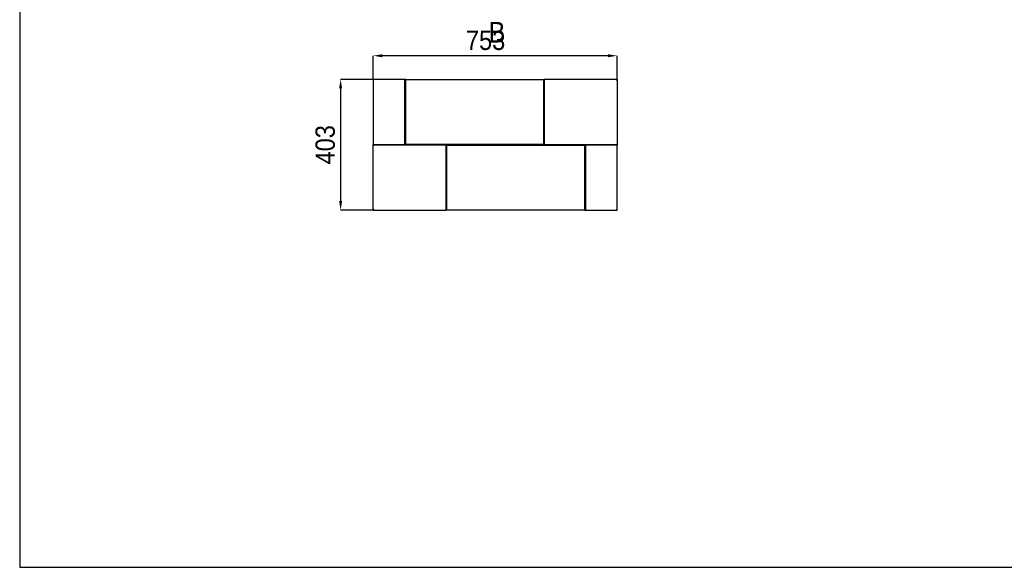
# Model space of a CAD drawing. Header units: millimetres. Extents: x -925 to 5225, y -658 to 3647.
# Tile 1 of 6: x -925 to 2112, y -658 to 1029. Entities that reach past the tile are written whole.
import ezdxf

# ---------------------------------------------------------------- set-up
doc = ezdxf.new("R2010")
doc.units = ezdxf.units.MM
doc.header["$LTSCALE"] = 10
doc.header["$PDSIZE"] = -1
doc.linetypes.add('SLD-Solido', pattern=[0])
for name, color, linetype in [('QUOTE', 1, 'SLD-Solido'), ('SCHIZZI', 9, 'Continuous'), ('SEZIONI', 9, 'SLD-Solido')]:
    doc.layers.add(name, color=color, linetype=linetype)
doc.styles.add('SLDTEXTSTYLE1', font='Gothic.ttf', dxfattribs={"width": 0.913})
doc.dimstyles.new('SLDDIMSTYLE1', dxfattribs={"dimtxt": 59.53125, "dimasz": 28, "dimexe": 0, "dimexo": 0.0625, "dimgap": 14.882812, "dimtad": 1, "dimdec": 1, "dimrnd": 1e-09, "dimzin": 12, "dimdsep": 46, "dimtxsty": 'SLDTEXTSTYLE1', "dimsah": 1, "dimcen": 0.09, "dimadec": 0, "dimazin": 3, "dimtfac": 1, "dimtdec": 1, "dimtofl": 0, "dimtmove": 0, "dimatfit": 3, "dimfxl": 0, "dimfrac": 2, "dimtolj": 1, "dimtzin": 12, "dimarcsym": 0})

# ---------------------------------------------------------------- blocks, each defined once
blk = doc.blocks.new('_D_3')
at = {"layer": 'Defpoints', "color": 0}
for p in [(164.8, 917.7), (164.8, 843.8), (917.8, 843.8)]:
    blk.add_point(p, dxfattribs=at)
at = {"layer": 'QUOTE', "color": 0, "lineweight": -2}
for p, q in [((164.8, 843.9), (164.8, 917.7)), ((889.8, 917.7), (192.8, 917.7)), ((917.8, 843.9), (917.8, 917.7))]:
    blk.add_line(p, q, dxfattribs=at)
at = {"layer": 'QUOTE', "color": 0}
for points in [[(192.8, 922.4), (192.8, 913.1), (164.8, 917.7)], [(889.8, 922.4), (889.8, 913.1), (917.8, 917.7)]]:
    blk.add_solid(points, dxfattribs=at)
at = {"layer": 'QUOTE', "color": 0, "insert": (511.8, 995.1), "char_height": 59.53, "attachment_point": 2, "style": 'SLDTEXTSTYLE1'}
blk.add_mtext('\\A1;753', dxfattribs=at)
blk = doc.blocks.new('_D_4')
at = {"layer": 'Defpoints', "color": 0}
for p in [(164.8, 844.9), (64.6, 441.9), (164.8, 441.9)]:
    blk.add_point(p, dxfattribs=at)
at = {"layer": 'QUOTE', "color": 0, "lineweight": -2}
for p, q in [((164.7, 844.9), (64.6, 844.9)), ((64.6, 816.9), (64.6, 469.9)), ((164.7, 441.9), (64.6, 441.9))]:
    blk.add_line(p, q, dxfattribs=at)
at = {"layer": 'QUOTE', "color": 0}
for points in [[(60, 816.9), (69.3, 816.9), (64.6, 844.9)], [(60, 469.9), (69.3, 469.9), (64.6, 441.9)]]:
    blk.add_solid(points, dxfattribs=at)
at = {"layer": 'QUOTE', "color": 0, "insert": (-12.8, 643.4), "char_height": 59.53, "attachment_point": 2, "rotation": 90, "style": 'SLDTEXTSTYLE1'}
blk.add_mtext('\\A1;403', dxfattribs=at)

msp = doc.modelspace()

# ---------------------------------------------------------------- linework, layer by layer
for p, q in [((263.04, 844.91), (164.79, 844.91)), ((164.79, 844.91), (164.79, 843.91)), ((164.79, 843.81), (164.79, 644.66)), ((165.33, 843.81), (164.79, 843.81)), ((165.04, 843.88), (165.01, 843.83)), ((165.97, 843.5), (165.96, 843.48)), ((263.04, 844.91), (263.04, 842.91)), ((265.53, 844.91), (263.04, 844.91)), ((265.53, 843.91), (263.04, 843.91)), ((263.04, 843.41), (265.53, 843.41)), ((263.04, 646.66), (263.04, 842.91)), ((265.53, 844.91), (690.03, 844.91)), ((265.53, 842.91), (265.53, 844.91)), ((265.53, 646.66), (265.53, 842.91)), ((690.03, 844.91), (690.03, 842.91)), ((690.03, 844.91), (692.54, 844.91)), ((690.03, 843.91), (692.54, 843.91)), ((690.03, 843.41), (692.54, 843.41)), ((690.03, 842.91), (690.03, 646.66)), ((692.54, 842.91), (692.54, 844.91)), ((917.79, 844.91), (692.54, 844.91)), ((692.54, 842.91), (692.54, 646.66)), ((917.31, 843.81), (917.79, 843.81)), ((917.57, 843.83), (917.54, 843.87)), ((917.79, 844.91), (917.79, 843.91)), ((917.79, 843.81), (917.79, 644.66)), ((166.79, 644.66), (164.79, 644.66)), ((164.79, 642.16), (164.79, 644.66)), ((164.79, 443.01), (164.79, 642.16)), ((164.79, 642.16), (166.79, 642.16)), ((165.79, 642.16), (165.79, 644.66)), ((166.29, 642.16), (166.29, 644.66)), ((166.79, 644.66), (261.04, 644.66)), ((388.04, 642.16), (166.79, 642.16)), ((688.03, 644.66), (267.53, 644.66)), ((390.04, 443.91), (390.04, 640.16)), ((392.54, 443.91), (392.54, 640.16)), ((394.54, 642.16), (815.04, 642.16)), ((694.54, 644.66), (915.79, 644.66)), ((817.04, 640.16), (817.04, 443.91)), ((819.54, 640.16), (819.54, 443.91)), ((915.79, 642.16), (821.54, 642.16)), ((917.79, 644.66), (915.79, 644.66)), ((915.79, 642.16), (917.79, 642.16)), ((916.29, 644.66), (916.29, 642.16)), ((916.79, 644.66), (916.79, 642.16)), ((917.79, 644.66), (917.79, 642.16)), ((917.79, 443.01), (917.79, 642.16)), ((165.26, 443.01), (164.79, 443.01)), ((164.79, 441.91), (164.79, 442.91)), ((164.79, 441.91), (390.04, 441.91)), ((165.01, 443), (165.03, 442.96)), ((390.04, 443.91), (390.04, 441.91)), ((392.54, 443.41), (390.04, 443.41)), ((392.54, 442.91), (390.04, 442.91)), ((392.54, 441.91), (390.04, 441.91)), ((392.54, 441.91), (392.54, 443.91)), ((817.04, 441.91), (392.54, 441.91)), ((817.04, 443.91), (817.04, 441.91)), ((819.54, 443.41), (817.04, 443.41)), ((817.04, 442.91), (819.54, 442.91)), ((817.04, 441.91), (819.54, 441.91)), ((819.54, 441.91), (819.54, 443.91)), ((819.54, 441.91), (917.79, 441.91)), ((916.6, 443.33), (916.61, 443.35)), ((917.24, 443.01), (917.79, 443.01)), ((917.54, 442.95), (917.56, 443)), ((917.79, 441.91), (917.79, 442.91))]:
    msp.add_line(p, q)
for centre, start, end in [((261.04, 646.66), 270, 0), ((267.53, 646.66), 180, 270), ((388.04, 640.16), 0, 90), ((394.54, 640.16), 90, 180), ((688.03, 646.66), 270, 0), ((694.54, 646.66), 180, 270), ((815.04, 640.16), 0, 90), ((821.54, 640.16), 90, 180)]:
    msp.add_arc(centre, 2, start, end)
for points, knots in [([(166.79, 842.91), (166.62, 843.18), (166.28, 843.72), (165.77, 844.39), (165.27, 844.83), (164.94, 844.89), (164.79, 844.91)], [0, 0, 0, 0, 0.254649, 0.5095407, 0.7644336, 1, 1, 1, 1]), ([(166.79, 842.91), (166.55, 843.1), (166.09, 843.46), (165.42, 843.84), (164.99, 843.89), (164.79, 843.91)], [0, 0, 0, 0, 0.3481379, 0.6975294, 1, 1, 1, 1]), ([(165.98, 843.47), (166.01, 843.43), (166.11, 843.32), (166.4, 843.14), (166.66, 842.99), (166.79, 842.91)], [0, 0, 0, 0, 0.1892441, 0.5946221, 1, 1, 1, 1]), ([(917.79, 844.91), (917.62, 844.88), (917.28, 844.82), (916.77, 844.34), (916.27, 843.68), (915.94, 843.16), (915.79, 842.91)], [0, 0, 0, 0, 0.2546509, 0.5095426, 0.7644355, 1, 1, 1, 1]), ([(917.79, 843.91), (917.55, 843.89), (917.09, 843.83), (916.42, 843.41), (915.99, 843.07), (915.79, 842.91)], [0, 0, 0, 0, 0.3481379, 0.69752942, 1, 1, 1, 1]), ([(915.79, 842.91), (915.92, 842.99), (916.18, 843.14), (916.47, 843.32), (916.56, 843.43), (916.59, 843.47)], [0, 0, 0, 0, 0.4056578, 0.8113156, 1, 1, 1, 1]), ([(164.79, 442.91), (165.02, 442.94), (165.48, 443), (166.15, 443.42), (166.59, 443.76), (166.79, 443.91)], [0, 0, 0, 0, 0.3481379, 0.6975294, 1, 1, 1, 1]), ([(164.79, 441.91), (164.96, 441.95), (165.3, 442.01), (165.81, 442.49), (166.3, 443.15), (166.63, 443.67), (166.79, 443.91)], [0, 0, 0, 0, 0.2546509, 0.5095426, 0.7644355, 1, 1, 1, 1]), ([(166.79, 443.91), (166.66, 443.84), (166.4, 443.69), (166.11, 443.5), (166.01, 443.39), (165.98, 443.36)], [0, 0, 0, 0, 0.4056578, 0.8113156, 1, 1, 1, 1]), ([(915.79, 443.91), (916.02, 443.73), (916.48, 443.37), (917.15, 442.99), (917.59, 442.94), (917.79, 442.91)], [0, 0, 0, 0, 0.3481379, 0.6975294, 1, 1, 1, 1]), ([(915.79, 443.91), (915.96, 443.65), (916.3, 443.11), (916.81, 442.44), (917.3, 442), (917.63, 441.94), (917.79, 441.91)], [0, 0, 0, 0, 0.254649, 0.5095407, 0.7644336, 1, 1, 1, 1]), ([(916.59, 443.36), (916.56, 443.39), (916.47, 443.5), (916.18, 443.69), (915.92, 443.84), (915.79, 443.91)], [0, 0, 0, 0, 0.1892441, 0.5946221, 1, 1, 1, 1])]:
    msp.add_open_spline(points, degree=3, knots=knots)
for points in [[(164.79, 843.81), (164.82, 843.74), (164.88, 843.59), (165.34, 843.36), (166, 843.14), (166.52, 842.99), (166.79, 842.91)], [(915.79, 842.91), (916.05, 842.99), (916.57, 843.14), (917.23, 843.36), (917.7, 843.59), (917.76, 843.74), (917.79, 843.81)], [(166.79, 443.91), (166.52, 443.84), (166, 443.69), (165.34, 443.46), (164.88, 443.24), (164.82, 443.09), (164.79, 443.01)], [(917.79, 443.01), (917.76, 443.09), (917.7, 443.24), (917.23, 443.46), (916.57, 443.69), (916.05, 443.84), (915.79, 443.91)]]:
    msp.add_open_spline(points, degree=3)
at = {"layer": 'SCHIZZI', "color": 7}
for p, q in [((-925.21, 3646.59), (-925.21, -658.41)), ((-925.21, -658.41), (5224.79, -658.41))]:
    msp.add_line(p, q, dxfattribs=at)

# ---------------------------------------------------------------- texts
at = {"layer": 'SEZIONI', "insert": (521.29, 1022), "char_height": 63.5, "attachment_point": 1, "style": 'SLDTEXTSTYLE1'}
msp.add_mtext('B', dxfattribs=at)

# ---------------------------------------------------------------- dimensions: what is measured, and where the dimension line sits
at = {"layer": 'QUOTE'}
dim = msp.add_linear_dim(base=(164.79, 917.73), p1=(917.79, 843.81), p2=(164.79, 843.81), dimstyle='SLDDIMSTYLE1', dxfattribs=at)
dim.commit()
dim.dimension.update_dxf_attribs({"geometry": '_D_3', "text_midpoint": (511.77, 917.73), "dimtype": 160})
dim = msp.add_linear_dim(base=(64.63, 441.91), p1=(164.79, 844.91), p2=(164.79, 441.91), angle=90, dimstyle='SLDDIMSTYLE1', dxfattribs=at)
dim.commit()
dim.dimension.update_dxf_attribs({"geometry": '_D_4', "text_midpoint": (64.63, 643.41), "dimtype": 160})

doc.saveas('drawing.dxf')
